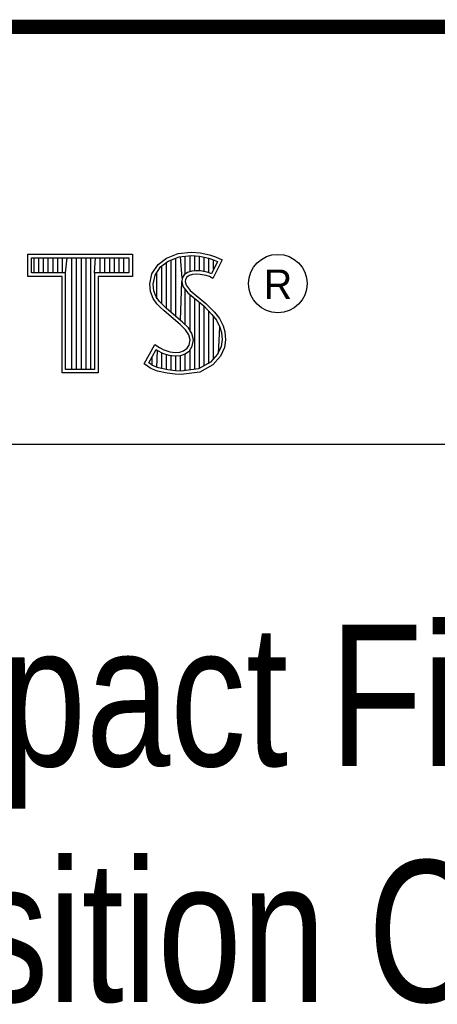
# Model space of a CAD drawing. Header units: inches. Extents: x 0 to 22, y 0 to 17.
# Tile 12 of 14: x 18.452 to 19.043, y 1.578 to 2.97. Entities that reach past the tile are written whole.
import ezdxf

# ---------------------------------------------------------------- set-up
doc = ezdxf.new("R2010")
doc.units = ezdxf.units.IN
doc.header["$LTSCALE"] = 1.21
doc.header["$MEASUREMENT"] = 0
doc.layers.get('0').update_dxf_attribs({"linetype": 'CONTINUOUS'})
doc.styles.get("Standard").update_dxf_attribs({"font": 'txt', "width": 0.8})

msp = doc.modelspace()

# ---------------------------------------------------------------- linework, layer by layer
at = {"color": 2, "linetype": 'CONTINUOUS'}
for p, q in [((16.3737, 2.9596), (21.5037, 2.9596)), ((16.375, 2.96), (21.5, 2.96)), ((18.4641, 2.6383), (18.6117, 2.6383)), ((18.4641, 2.607), (18.4641, 2.6383)), ((18.469, 2.6334), (18.6068, 2.6334)), ((18.469, 2.6119), (18.469, 2.6334)), ((18.4729, 2.6119), (18.4729, 2.6334)), ((18.4795, 2.6119), (18.4795, 2.6334)), ((18.4862, 2.6119), (18.4862, 2.6334)), ((18.4929, 2.6119), (18.4929, 2.6334)), ((18.4996, 2.6119), (18.4996, 2.6334)), ((18.5062, 2.6119), (18.5062, 2.6334)), ((18.5129, 2.6119), (18.5129, 2.6334)), ((18.5174, 2.6119), (18.5196, 2.6334)), ((18.5263, 2.4756), (18.5263, 2.6334)), ((18.5329, 2.4756), (18.5329, 2.6334)), ((18.5396, 2.4756), (18.5396, 2.6334)), ((18.5463, 2.4756), (18.5463, 2.6334)), ((18.553, 2.4756), (18.553, 2.6334)), ((18.5584, 2.6119), (18.5596, 2.6334)), ((18.5663, 2.6119), (18.5663, 2.6334)), ((18.573, 2.6119), (18.573, 2.6334)), ((18.5797, 2.6119), (18.5797, 2.6334)), ((18.5863, 2.6119), (18.5863, 2.6334)), ((18.593, 2.6119), (18.593, 2.6334)), ((18.5997, 2.6119), (18.5997, 2.6334)), ((18.6068, 2.6334), (18.6068, 2.6119)), ((18.6117, 2.6383), (18.6117, 2.607)), ((18.648, 2.624), (18.6599, 2.6327)), ((18.6599, 2.6327), (18.6766, 2.6393)), ((18.6622, 2.6284), (18.6777, 2.6346)), ((18.6731, 2.5504), (18.6731, 2.6327)), ((18.6766, 2.6393), (18.695, 2.6413)), ((18.6777, 2.6346), (18.6951, 2.6365)), ((18.6819, 2.6044), (18.6798, 2.6348)), ((18.6865, 2.6103), (18.6865, 2.6355)), ((18.6932, 2.6137), (18.6932, 2.6362)), ((18.695, 2.6413), (18.7074, 2.6405)), ((18.6951, 2.6365), (18.7067, 2.6356)), ((18.6998, 2.6149), (18.6998, 2.6361)), ((18.7065, 2.6148), (18.7065, 2.6357)), ((18.7067, 2.6356), (18.7196, 2.6329)), ((18.7074, 2.6405), (18.7209, 2.6376)), ((18.7132, 2.6137), (18.7132, 2.6343)), ((18.7196, 2.6329), (18.7275, 2.6302)), ((18.7199, 2.6121), (18.7199, 2.6328)), ((18.7209, 2.6376), (18.7293, 2.6347)), ((18.7293, 2.6347), (18.7385, 2.6304)), ((18.6391, 2.6108), (18.648, 2.624)), ((18.6437, 2.6089), (18.6516, 2.6206)), ((18.6516, 2.6206), (18.6622, 2.6284)), ((18.6531, 2.5683), (18.6531, 2.6217)), ((18.6598, 2.5616), (18.6598, 2.6266)), ((18.6664, 2.556), (18.6664, 2.6301)), ((18.7319, 2.6281), (18.7233, 2.6108)), ((18.7385, 2.6304), (18.7252, 2.6039)), ((18.7265, 2.6173), (18.7265, 2.6305)), ((18.7275, 2.6302), (18.7319, 2.6281)), ((18.5125, 2.607), (18.4641, 2.607)), ((18.5174, 2.6119), (18.469, 2.6119)), ((18.5125, 2.4708), (18.5125, 2.607)), ((18.5174, 2.4756), (18.5174, 2.6119)), ((18.6068, 2.6119), (18.5584, 2.6119)), ((18.5584, 2.6119), (18.5584, 2.4756)), ((18.6117, 2.607), (18.5633, 2.607)), ((18.5633, 2.607), (18.5633, 2.4708)), ((18.6362, 2.5964), (18.6391, 2.6108)), ((18.6411, 2.5962), (18.6437, 2.6089)), ((18.6464, 2.5754), (18.6464, 2.613)), ((18.6819, 2.6044), (18.6815, 2.5996)), ((18.6851, 2.6093), (18.6819, 2.6044)), ((18.6897, 2.6126), (18.6851, 2.6093)), ((18.6887, 2.6059), (18.6866, 2.6027)), ((18.6918, 2.6082), (18.6887, 2.6059)), ((18.6958, 2.6144), (18.6897, 2.6126)), ((18.6967, 2.6097), (18.6918, 2.6082)), ((18.7018, 2.6151), (18.6958, 2.6144)), ((18.7019, 2.6102), (18.6967, 2.6097)), ((18.708, 2.6148), (18.7018, 2.6151)), ((18.7074, 2.6099), (18.7019, 2.6102)), ((18.716, 2.6082), (18.7074, 2.6099)), ((18.7172, 2.6129), (18.708, 2.6148)), ((18.7206, 2.6068), (18.716, 2.6082)), ((18.7227, 2.6112), (18.7172, 2.6129)), ((18.7252, 2.6039), (18.7206, 2.6068)), ((18.7233, 2.6108), (18.7227, 2.6112)), ((18.6374, 2.5855), (18.6362, 2.5964)), ((18.6421, 2.5866), (18.6411, 2.5962)), ((18.6798, 2.5449), (18.6815, 2.5996)), ((18.6815, 2.5996), (18.683, 2.5925)), ((18.683, 2.5925), (18.6901, 2.5838)), ((18.6866, 2.6027), (18.6864, 2.5999)), ((18.6864, 2.5999), (18.6875, 2.5947)), ((18.6875, 2.5947), (18.6936, 2.5872)), ((18.6411, 2.5757), (18.6374, 2.5855)), ((18.6463, 2.5682), (18.6411, 2.5757)), ((18.6455, 2.578), (18.6421, 2.5866)), ((18.6501, 2.5713), (18.6455, 2.578)), ((18.6865, 2.5387), (18.6865, 2.5882)), ((18.6901, 2.5838), (18.7125, 2.5652)), ((18.6932, 2.5305), (18.6932, 2.5812)), ((18.6936, 2.5872), (18.7157, 2.5688)), ((18.6998, 2.4757), (18.6998, 2.5757)), ((18.6506, 2.5639), (18.6463, 2.5682)), ((18.6541, 2.5673), (18.6501, 2.5713)), ((18.6564, 2.5581), (18.6506, 2.5639)), ((18.6597, 2.5617), (18.6541, 2.5673)), ((18.7065, 2.4766), (18.7065, 2.5701)), ((18.7125, 2.5652), (18.7183, 2.5593)), ((18.7132, 2.4809), (18.7132, 2.5645)), ((18.7157, 2.5688), (18.7218, 2.5627)), ((18.7218, 2.5627), (18.7278, 2.5564)), ((18.6794, 2.5388), (18.6564, 2.5581)), ((18.6827, 2.5424), (18.6597, 2.5617)), ((18.7183, 2.5593), (18.7242, 2.5532)), ((18.7199, 2.4834), (18.7199, 2.5577)), ((18.7242, 2.5532), (18.7306, 2.5449)), ((18.7265, 2.4907), (18.7265, 2.5501)), ((18.7278, 2.5564), (18.7348, 2.5475)), ((18.6869, 2.5313), (18.6794, 2.5388)), ((18.6908, 2.5344), (18.6827, 2.5424)), ((18.6957, 2.5264), (18.6908, 2.5344)), ((18.7306, 2.5449), (18.7354, 2.5353)), ((18.7332, 2.4981), (18.7354, 2.5353)), ((18.7348, 2.5475), (18.7399, 2.5371)), ((18.7354, 2.5353), (18.7377, 2.5278)), ((18.7399, 2.5371), (18.7425, 2.5287)), ((18.6913, 2.5244), (18.6869, 2.5313)), ((18.6933, 2.5172), (18.6913, 2.5244)), ((18.6983, 2.5174), (18.6957, 2.5264)), ((18.7377, 2.5278), (18.7385, 2.5177)), ((18.7425, 2.5287), (18.7434, 2.5175)), ((18.6285, 2.4832), (18.6434, 2.5109)), ((18.6434, 2.5109), (18.6498, 2.5063)), ((18.6498, 2.5063), (18.6561, 2.5031)), ((18.689, 2.5054), (18.6918, 2.51)), ((18.6918, 2.51), (18.6933, 2.5172)), ((18.6926, 2.502), (18.6964, 2.5082)), ((18.6964, 2.5082), (18.6983, 2.5174)), ((18.737, 2.5079), (18.7321, 2.4969)), ((18.7417, 2.5066), (18.7362, 2.4942)), ((18.7385, 2.5177), (18.737, 2.5079)), ((18.7434, 2.5175), (18.7417, 2.5066)), ((18.6348, 2.4848), (18.6451, 2.5037)), ((18.6397, 2.4814), (18.6397, 2.4939)), ((18.6451, 2.5037), (18.6472, 2.5021)), ((18.6464, 2.4783), (18.6472, 2.5021)), ((18.6472, 2.5021), (18.6542, 2.4986)), ((18.6531, 2.4769), (18.6531, 2.499)), ((18.6542, 2.4986), (18.6634, 2.4955)), ((18.6561, 2.5031), (18.6645, 2.5002)), ((18.6598, 2.4753), (18.6598, 2.4967)), ((18.6634, 2.4955), (18.6719, 2.4945)), ((18.6645, 2.5002), (18.672, 2.4994)), ((18.6664, 2.4743), (18.6664, 2.4951)), ((18.6719, 2.4945), (18.68, 2.4952)), ((18.672, 2.4994), (18.6789, 2.4999)), ((18.6731, 2.4733), (18.6731, 2.4943)), ((18.6789, 2.4999), (18.6841, 2.502)), ((18.6798, 2.4731), (18.6798, 2.4951)), ((18.68, 2.4952), (18.6864, 2.4976)), ((18.6841, 2.502), (18.689, 2.5054)), ((18.6864, 2.4976), (18.6926, 2.502)), ((18.6865, 2.4739), (18.6865, 2.4977)), ((18.6932, 2.4748), (18.6932, 2.5024)), ((18.7321, 2.4969), (18.7222, 2.4859)), ((18.7362, 2.4942), (18.7252, 2.4821)), ((18.638, 2.4769), (18.6285, 2.4832)), ((18.6402, 2.4812), (18.6348, 2.4848)), ((18.6486, 2.4778), (18.6402, 2.4812)), ((18.7222, 2.4859), (18.7053, 2.4764)), ((18.7252, 2.4821), (18.7068, 2.4717)), ((18.5633, 2.4708), (18.5125, 2.4708)), ((18.5584, 2.4756), (18.5174, 2.4756)), ((18.6472, 2.4732), (18.638, 2.4769)), ((18.6607, 2.4703), (18.6472, 2.4732)), ((18.6616, 2.4751), (18.6486, 2.4778)), ((18.6722, 2.4686), (18.6607, 2.4703)), ((18.6727, 2.4734), (18.6616, 2.4751)), ((18.6806, 2.4683), (18.6722, 2.4686)), ((18.6804, 2.4731), (18.6727, 2.4734)), ((18.7053, 2.4764), (18.6804, 2.4731)), ((18.7068, 2.4717), (18.6806, 2.4683)), ((16.7288, 2.37), (21.5, 2.37))]:
    msp.add_line(p, q, dxfattribs=at)
at = {"color": 7, "linetype": 'CONTINUOUS', "const_width": 0.02}
msp.add_lwpolyline([(13.6, 2.9595), (21.5, 2.96)], dxfattribs=at)
at = {"color": 2, "linetype": 'CONTINUOUS'}
msp.add_circle((18.8172, 2.5968), 0.0414, dxfattribs=at)

# ---------------------------------------------------------------- texts
msp.add_text('R', height=0.0418, dxfattribs=at).set_placement((18.7972, 2.5749))
at = {"color": 7, "linetype": 'CONTINUOUS', "insert": (18.9387, 2.1146), "char_height": 0.2, "width": 3.2, "attachment_point": 2}
msp.add_mtext('Compact Field Point \\P8 Position Connector\\P ', dxfattribs=at)

doc.saveas('drawing.dxf')
